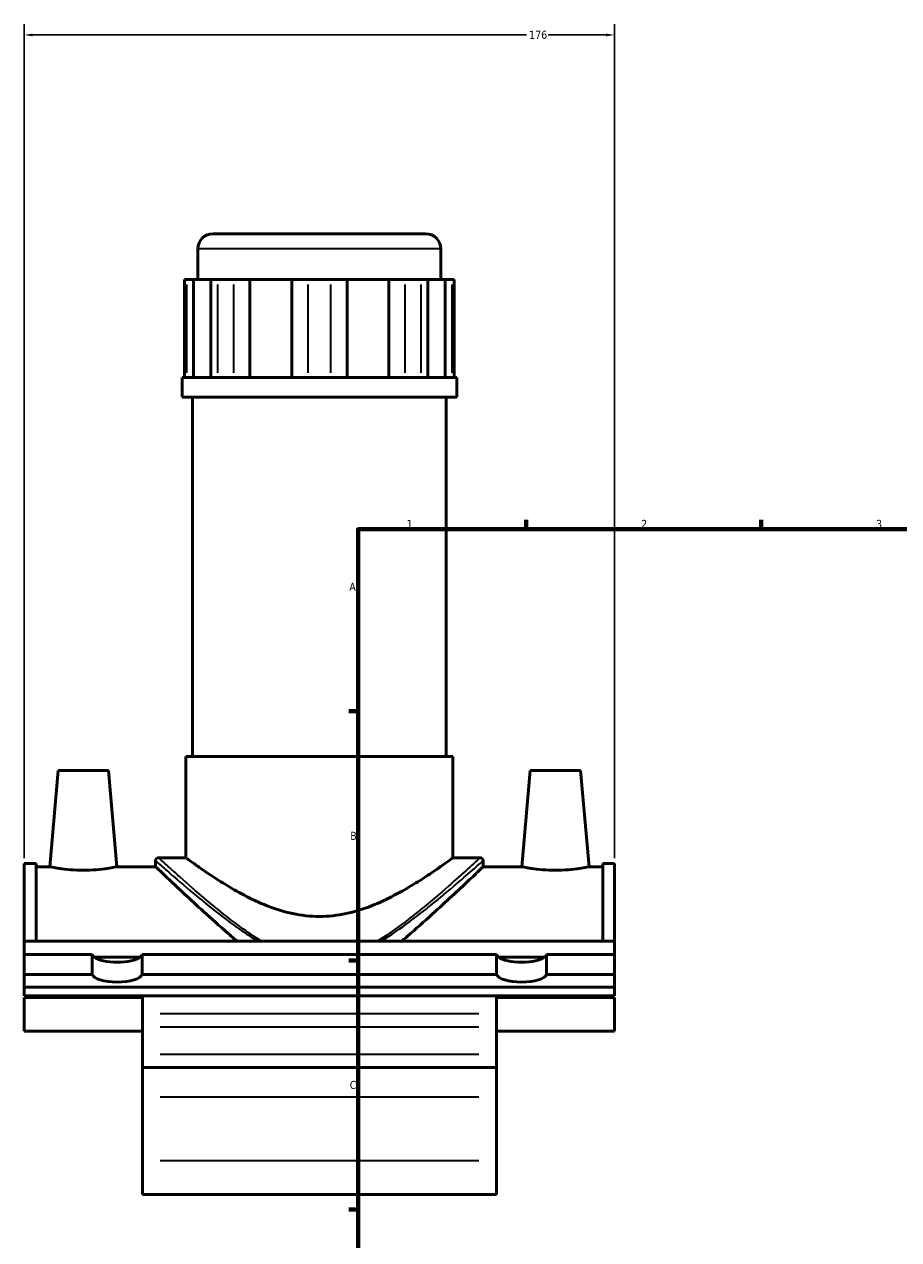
# Model space of a CAD drawing. Header units: millimetres. Extents: x -80 to 1271, y -131 to 1533.
# Tile 2 of 7: x -80 to 181, y 362 to 725. Entities that reach past the tile are written whole.
import ezdxf

# ---------------------------------------------------------------- set-up
doc = ezdxf.new("R2010")
doc.units = ezdxf.units.MM
for name, color, linetype, lineweight in [('Border (ANSI)', 7, 'Continuous', 70), ('Dimension (ANSI)', 7, 'Continuous', 25), ('Visible (ANSI)', 7, 'Continuous', 50), ('Visible Narrow (ANSI)', 7, 'Continuous', 35)]:
    doc.layers.add(name, color=color, linetype=linetype, lineweight=lineweight)
doc.styles.add('Note Text (ANSI)', font='tahoma.ttf')
doc.dimstyles.new('Default - mm (ANSI)', dxfattribs={"dimtxt": 2.4, "dimasz": 2.5, "dimexe": 3.175, "dimexo": 1.6002, "dimgap": 0.8, "dimtad": 0, "dimtoh": 1, "dimdec": 0, "dimrnd": 1e-08, "dimzin": 4, "dimdsep": 46, "dimtxsty": 'Note Text (ANSI)', "dimcen": 0.09, "dimdle": 10, "dimclrd": 256, "dimclre": 256, "dimclrt": 5, "dimadec": 1, "dimazin": 1, "dimtfac": 1.27, "dimtofl": 0, "dimtmove": 0, "dimatfit": 3, "dimfxl": 1, "dimtolj": 1, "dimtzin": 4, "dimlwd": -1, "dimlwe": -1, "dimarcsym": 0})

# ---------------------------------------------------------------- blocks, each defined once
blk = doc.blocks.new('Borders Default Border')
at = {"layer": 'Border (ANSI)'}
for p, q in [((70.08, 574), (70.08, 576.8)), ((140.17, 574), (140.17, 576.8)), ((20, 519.75), (17.2, 519.75)), ((20, 445.5), (17.2, 445.5)), ((20, 371.25), (17.2, 371.25))]:
    blk.add_line(p, q, dxfattribs=at)
at = {"layer": 'Border (ANSI)', "flags": 128}
blk.add_lwpolyline([(20, 20), (20, 574), (821, 574), (821, 20), (20, 20)], dxfattribs=at)
at = {"layer": 'Border (ANSI)', "color": 5, "true_color": 0x0000ff, "char_height": 2.4, "attachment_point": 7, "style": 'Note Text (ANSI)'}
for s, insert in [('1', (34.5, 574.4)), ('2', (104.4, 574.4)), ('3', (174.46, 574.35)), ('A', (17.38, 555.68)), ('B', (17.67, 481.43)), ('C', (17.51, 407.13))]:
    blk.add_mtext(s, dxfattribs=dict(at, insert=insert))
blk = doc.blocks.new('*D9')
at = {"layer": 'Defpoints', "color": 0, "transparency": 16777216}
for p in [(96.46, 721.34), (-79.54, 474.4), (96.46, 474.4)]:
    blk.add_point(p, dxfattribs=at)
at = {"layer": 'Dimension (ANSI)', "transparency": 16777216}
for p, q in [((-79.54, 476), (-79.54, 724.51)), ((96.46, 476), (96.46, 724.51)), ((-77.04, 721.34), (70.19, 721.34)), ((93.96, 721.34), (76.73, 721.34))]:
    blk.add_line(p, q, dxfattribs=at)
for points in [[(-77.04, 721.75), (-77.04, 720.92), (-79.54, 721.34)], [(93.96, 721.75), (93.96, 720.92), (96.46, 721.34)]]:
    blk.add_solid(points, dxfattribs=at)
at = {"layer": 'Dimension (ANSI)', "color": 5, "transparency": 16777216, "insert": (70.99, 722.58), "char_height": 2.4, "attachment_point": 1, "style": 'Note Text (ANSI)'}
blk.add_mtext('\\A1;176', dxfattribs=at)

msp = doc.modelspace()

# ---------------------------------------------------------------- linework, layer by layer
at = {"layer": 'Visible (ANSI)'}
for p, q in [((-23.27, 662.1), (40.18, 662.1)), ((-27.77, 648.45), (-27.77, 657.6)), ((44.68, 648.45), (44.68, 657.6)), ((-31.75, 648.45), (-31.06, 648.45)), ((-31.75, 648.45), (-31.75, 619.2)), ((-29.08, 648.45), (-31.06, 648.45)), ((-23.91, 648.45), (-29.08, 648.45)), ((-29.08, 648.45), (-29.08, 619.2)), ((-23.91, 619.2), (-23.91, 648.45)), ((-21.92, 648.45), (-23.91, 648.45)), ((-21.92, 648.45), (-17.05, 648.45)), ((-12.25, 648.45), (-17.05, 648.45)), ((0.22, 648.45), (-12.25, 648.45)), ((-12.25, 648.45), (-12.25, 619.2)), ((0.22, 619.2), (0.22, 648.45)), ((5.01, 648.45), (0.22, 648.45)), ((5.01, 648.45), (11.9, 648.45)), ((16.7, 648.45), (11.9, 648.45)), ((29.17, 648.45), (16.7, 648.45)), ((16.7, 648.45), (16.7, 619.2)), ((29.17, 619.2), (29.17, 648.45)), ((33.97, 648.45), (29.17, 648.45)), ((33.97, 648.45), (38.84, 648.45)), ((40.83, 648.45), (38.84, 648.45)), ((45.99, 648.45), (40.83, 648.45)), ((40.83, 648.45), (40.83, 619.2)), ((45.99, 619.2), (45.99, 648.45)), ((47.98, 648.45), (45.99, 648.45)), ((47.98, 648.45), (48.67, 648.45)), ((48.67, 648.45), (48.67, 619.2)), ((49.41, 619.2), (-32.49, 619.2)), ((-32.49, 613.35), (-32.49, 619.2)), ((49.41, 613.35), (49.41, 619.2)), ((49.41, 613.35), (-32.49, 613.35)), ((-29.34, 506.25), (-29.34, 613.35)), ((46.26, 506.25), (46.26, 613.35)), ((48.26, 506.25), (-31.34, 506.25)), ((-31.34, 476.1), (-31.34, 506.25)), ((48.26, 476.1), (48.26, 506.25)), ((-69.44, 502.1), (-71.95, 473.4)), ((-69.44, 502.1), (-54.44, 502.1)), ((-54.44, 502.1), (-51.93, 473.4)), ((71.36, 502.1), (68.85, 473.4)), ((86.36, 502.1), (71.36, 502.1)), ((86.36, 502.1), (88.87, 473.4)), ((-40.37, 475.2), (-40.37, 473.4)), ((-31.34, 476.1), (-39.47, 476.1)), ((56.38, 476.1), (48.26, 476.1)), ((57.28, 475.2), (57.28, 473.4)), ((-79.54, 474.4), (-79.54, 451.23)), ((-76.02, 474.4), (-79.54, 474.4)), ((-76.02, 474.4), (-76.02, 451.23)), ((-76.02, 473.4), (-71.95, 473.4)), ((-51.93, 473.4), (-40.37, 473.4)), ((57.28, 473.4), (68.85, 473.4)), ((88.87, 473.4), (92.94, 473.4)), ((92.94, 474.4), (92.94, 451.23)), ((96.46, 474.4), (92.94, 474.4)), ((96.46, 474.4), (96.46, 451.23)), ((-79.54, 447.26), (-79.54, 451.23)), ((-79.54, 451.23), (96.46, 451.23)), ((96.46, 447.26), (96.46, 451.23)), ((-79.54, 441.34), (-79.54, 447.26)), ((-79.54, 447.26), (-59.3, 447.26)), ((-59.3, 441.34), (-59.3, 447.26)), ((-58.72, 446.49), (-44.97, 446.49)), ((-44.38, 447.26), (-44.38, 441.34)), ((-44.38, 447.26), (61.3, 447.26)), ((61.3, 441.34), (61.3, 447.26)), ((61.88, 446.49), (75.63, 446.49)), ((76.22, 447.26), (76.22, 441.34)), ((76.22, 447.26), (96.46, 447.26)), ((96.46, 441.34), (96.46, 447.26)), ((-79.54, 437.49), (-79.54, 441.34)), ((-79.54, 441.34), (-59.3, 441.34)), ((-44.38, 441.34), (61.3, 441.34)), ((76.22, 441.34), (96.46, 441.34)), ((96.46, 441.34), (96.46, 437.49)), ((96.46, 437.49), (-79.54, 437.49)), ((-79.54, 437.49), (-79.54, 434.99)), ((-79.54, 434.99), (96.46, 434.99)), ((-44.34, 434.99), (-44.34, 429.56)), ((61.26, 429.56), (61.26, 434.99)), ((96.46, 434.99), (96.46, 437.49)), ((-79.54, 434.45), (-79.54, 424.45)), ((-79.54, 434.45), (-44.34, 434.45)), ((61.26, 434.45), (96.46, 434.45)), ((96.46, 424.45), (96.46, 434.45)), ((-44.34, 429.56), (-44.34, 425.7)), ((61.26, 425.7), (61.26, 429.56)), ((-79.54, 424.45), (-44.34, 424.45)), ((-44.34, 417.5), (-44.34, 425.7)), ((61.26, 425.7), (61.26, 417.5)), ((61.26, 424.45), (96.46, 424.45)), ((-44.34, 413.6), (-44.34, 417.5)), ((61.26, 417.5), (61.26, 413.6)), ((-44.34, 413.6), (-44.34, 404.69)), ((-44.34, 413.6), (61.26, 413.6)), ((61.26, 404.69), (61.26, 413.6)), ((-44.34, 385.8), (-44.34, 404.69)), ((61.26, 404.69), (61.26, 385.8)), ((-44.34, 385.8), (-44.34, 375.75)), ((61.26, 375.75), (61.26, 385.8)), ((-44.34, 375.75), (61.26, 375.75))]:
    msp.add_line(p, q, dxfattribs=at)
for centre, radius, start, end in [((-23.27, 657.6), 4.5, 90, 180), ((40.18, 657.6), 4.5, 0, 90), ((-39.47, 475.2), 0.9, 90, 180), ((56.38, 475.2), 0.9, 0, 90)]:
    msp.add_arc(centre, radius, start, end, dxfattribs=at)
for centre, major_axis, start_param, end_param in [((-51.84, 447.52), (-7.5, 0), 0.100167, 0.411517), ((-51.84, 447.52), (-7.5, 0), 0.411517, 2.730076), ((-51.84, 447.52), (7.5, 0), 5.871668, 6.183018), ((68.76, 447.52), (-7.5, 0), 0.100167, 0.411517), ((68.76, 447.52), (-7.5, 0), 0.411517, 2.730076), ((68.76, 447.52), (7.5, 0), 5.871668, 6.183018), ((-51.84, 441.6), (7.5, 0), 3.24176, 6.183018), ((68.76, 441.6), (7.5, 0), 3.24176, 6.183018)]:
    msp.add_ellipse(centre, major_axis=major_axis, ratio=0.34202, start_param=start_param, end_param=end_param, dxfattribs=at)
for points, knots in [([(48.26, 476.1), (48.26, 476.1), (48, 475.91), (46.94, 475.13), (46.14, 474.55), (44.07, 473.09), (42.8, 472.2), (39.91, 470.27), (38.3, 469.22), (34.87, 467.13), (32.93, 466.01), (28.69, 463.79), (26.4, 462.71), (21.57, 460.82), (19.02, 460.01), (13.8, 458.9), (11.12, 458.6), (5.8, 458.6), (3.12, 458.9), (-2.11, 460.01), (-4.65, 460.82), (-9.48, 462.71), (-11.78, 463.79), (-16.01, 466.01), (-17.96, 467.13), (-21.38, 469.22), (-22.99, 470.27), (-25.88, 472.2), (-27.15, 473.09), (-29.22, 474.55), (-30.02, 475.13), (-31.08, 475.91), (-31.34, 476.1), (-31.34, 476.1)], [6.328555, 6.328555, 6.328555, 6.328555, 7.112029, 7.112029, 7.895502, 7.895502, 8.678976, 8.678976, 9.462449, 9.462449, 10.261114, 10.261114, 11.05978, 11.05978, 11.858445, 11.858445, 12.65711, 12.65711, 13.455775, 13.455775, 14.254441, 14.254441, 15.053106, 15.053106, 15.851771, 15.851771, 16.635245, 16.635245, 17.418718, 17.418718, 18.202192, 18.202192, 18.985665, 18.985665, 18.985665, 18.985665]), ([(-51.93, 473.4), (-51.93, 473.4), (-52.18, 473.35), (-53.2, 473.16), (-53.96, 473.03), (-55.73, 472.78), (-56.85, 472.64), (-59.33, 472.45), (-60.67, 472.4), (-63.21, 472.4), (-64.56, 472.45), (-67.03, 472.64), (-68.15, 472.78), (-69.92, 473.03), (-70.69, 473.16), (-71.7, 473.35), (-71.95, 473.4), (-71.95, 473.4)], [1.51931, 1.51931, 1.51931, 1.51931, 1.898738, 1.898738, 2.278166, 2.278166, 2.658394, 2.658394, 3.038621, 3.038621, 3.418848, 3.418848, 3.799076, 3.799076, 4.178503, 4.178503, 4.557931, 4.557931, 4.557931, 4.557931]), ([(-16.05, 451.23), (-16.94, 451.98), (-17.83, 452.74), (-21.33, 455.77), (-23.81, 458), (-28.05, 461.85), (-29.97, 463.63), (-33.47, 466.89), (-35.04, 468.36), (-37.63, 470.81), (-38.65, 471.78), (-40.02, 473.07), (-40.37, 473.4), (-40.37, 473.4)], [20.121149, 20.121149, 20.121149, 20.121149, 20.496375, 20.496375, 21.633438, 21.633438, 22.632023, 22.632023, 23.630608, 23.630608, 24.629194, 24.629194, 25.627779, 25.627779, 25.627779, 25.627779]), ([(57.28, 473.4), (57.28, 473.4), (56.94, 473.07), (55.57, 471.78), (54.55, 470.81), (51.96, 468.36), (50.39, 466.89), (46.89, 463.63), (44.96, 461.85), (40.73, 458), (38.25, 455.77), (34.75, 452.74), (33.86, 451.98), (32.96, 451.23)], [8.542593, 8.542593, 8.542593, 8.542593, 9.541178, 9.541178, 10.539763, 10.539763, 11.538348, 11.538348, 12.536934, 12.536934, 13.673997, 13.673997, 14.049223, 14.049223, 14.049223, 14.049223]), ([(88.87, 473.4), (88.87, 473.4), (88.62, 473.35), (87.6, 473.16), (86.84, 473.03), (85.07, 472.78), (83.95, 472.64), (81.47, 472.45), (80.13, 472.4), (78.86, 472.4), (77.59, 472.4), (76.24, 472.45), (73.77, 472.64), (72.65, 472.78), (70.88, 473.03), (70.11, 473.16), (69.1, 473.35), (68.85, 473.4), (68.85, 473.4)], [4.557931, 4.557931, 4.557931, 4.557931, 4.937359, 4.937359, 5.316787, 5.316787, 5.697014, 5.697014, 6.077242, 6.077242, 6.077242, 6.457469, 6.457469, 6.837696, 6.837696, 7.217124, 7.217124, 7.596552, 7.596552, 7.596552, 7.596552])]:
    msp.add_open_spline(points, degree=3, knots=knots, dxfattribs=at)
at = {"layer": 'Visible Narrow (ANSI)'}
for p, q in [((44.24, 657.6), (-27.32, 657.6)), ((-31.06, 620.66), (-31.06, 646.99)), ((-21.92, 646.99), (-21.92, 620.66)), ((-17.05, 620.66), (-17.05, 646.99)), ((5.01, 646.99), (5.01, 620.66)), ((11.9, 620.66), (11.9, 646.99)), ((33.97, 646.99), (33.97, 620.66)), ((38.84, 620.66), (38.84, 646.99)), ((47.98, 646.99), (47.98, 620.66)), ((55.98, 429.56), (-39.06, 429.56)), ((-39.06, 425.7), (55.98, 425.7)), ((55.98, 417.5), (-39.06, 417.5)), ((55.98, 404.69), (-39.06, 404.69)), ((55.98, 385.8), (-39.06, 385.8))]:
    msp.add_line(p, q, dxfattribs=at)
for points, knots in [([(-40.37, 475.2), (-40.36, 475.2), (-39.89, 474.78), (-38.14, 473.23), (-36.91, 472.16), (-33.4, 469.12), (-30.92, 466.99), (-26.31, 463.17), (-24.37, 461.6), (-20.12, 458.27), (-17.79, 456.51), (-13.59, 453.56), (-11.79, 452.37), (-9.92, 451.23)], [-41.136643, -41.136643, -41.136643, -41.136643, -39.986474, -39.986474, -38.899942, -38.899942, -37.468, -37.468, -36.552917, -36.552917, -35.57101, -35.57101, -34.884743, -34.884743, -34.884743, -34.884743]), ([(-8.79, 451.23), (-10.92, 452.53), (-12.94, 453.92), (-17.3, 457.09), (-19.59, 458.88), (-23.77, 462.27), (-25.67, 463.87), (-30.19, 467.75), (-32.63, 469.91), (-36.07, 473), (-37.28, 474.1), (-39, 475.67), (-39.46, 476.1), (-39.47, 476.1)], [34.78648, 34.78648, 34.78648, 34.78648, 35.57101, 35.57101, 36.552917, 36.552917, 37.468, 37.468, 38.899942, 38.899942, 39.986474, 39.986474, 41.136643, 41.136643, 41.136643, 41.136643]), ([(56.38, 476.1), (56.38, 476.1), (56.08, 475.82), (54.66, 474.52), (53.26, 473.25), (49.67, 470.02), (47.49, 468.08), (42.02, 463.37), (38.6, 460.5), (32.19, 455.57), (29.37, 453.52), (26.13, 451.49), (25.92, 451.36), (25.7, 451.23)], [24.681891, 24.681891, 24.681891, 24.681891, 25.611795, 25.611795, 26.931841, 26.931841, 28.231343, 28.231343, 29.82566, 29.82566, 30.954409, 30.954409, 31.032226, 31.032226, 31.032226, 31.032226]), ([(26.84, 451.23), (29.86, 453.07), (32.69, 455.05), (39.17, 459.86), (42.65, 462.68), (48.22, 467.32), (50.44, 469.22), (54.1, 472.4), (55.53, 473.65), (56.97, 474.93), (57.28, 475.2), (57.28, 475.2)], [-30.933955, -30.933955, -30.933955, -30.933955, -29.82566, -29.82566, -28.231343, -28.231343, -26.931841, -26.931841, -25.611795, -25.611795, -24.681891, -24.681891, -24.681891, -24.681891])]:
    msp.add_open_spline(points, degree=3, knots=knots, dxfattribs=at)

# ---------------------------------------------------------------- block references
msp.add_blockref('Borders Default Border', (0, 0))

# ---------------------------------------------------------------- dimensions: what is measured, and where the dimension line sits
at = {"layer": 'Dimension (ANSI)'}
dim = msp.add_linear_dim(base=(96.46, 721.34), p1=(-79.54, 474.4), p2=(96.46, 474.4), dimstyle='Default - mm (ANSI)', override={"dimgap": 0.8, "dimtoh": 0, "dimdec": 0, "dimtol": 0, "dimlim": 0, "dimtp": 0, "dimtm": 0, "dimtdec": 2, "dimatfit": 1}, dxfattribs=at)
dim.commit()
dim.dimension.update_dxf_attribs({"geometry": '*D9', "text_midpoint": (73.46, 721.34), "dimtype": 160})

doc.saveas('drawing.dxf')
